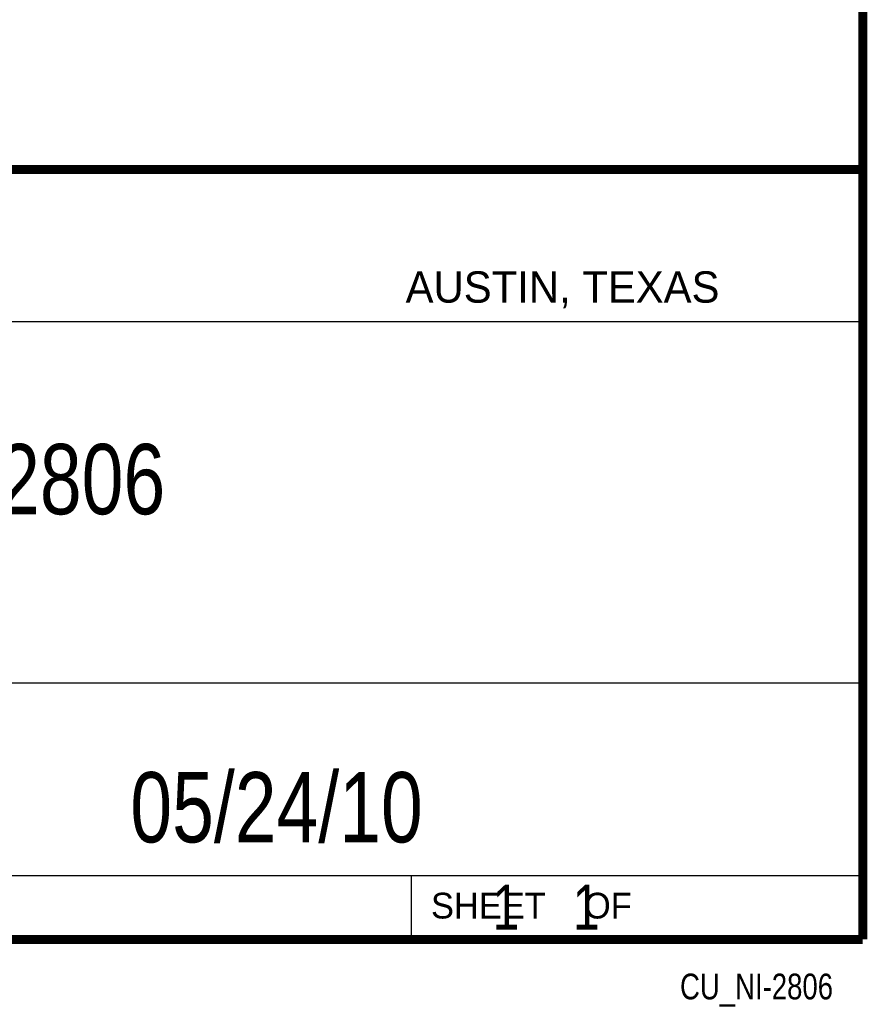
# Model space of a CAD drawing. Header units: inches. Extents: x 0.2 to 16.8, y 0.1 to 10.8.
# Tile 19 of 20: x 14.9 to 16.8, y 0.1 to 2.3. Entities that reach past the tile are written whole.
import ezdxf
from ezdxf.enums import TextEntityAlignment as Align

# ---------------------------------------------------------------- set-up
doc = ezdxf.new("R2010")
doc.units = ezdxf.units.IN
doc.header["$LTSCALE"] = 0.935
doc.header["$MEASUREMENT"] = 0
doc.layers.get('0').update_dxf_attribs({"linetype": 'CONTINUOUS'})
doc.styles.get("Standard").update_dxf_attribs({"font": 'txt', "width": 0.8})

msp = doc.modelspace()

# ---------------------------------------------------------------- linework, layer by layer
at = {"color": 2, "linetype": 'CONTINUOUS'}
for p, q in [((13.0652, 1.9695), (16.745, 1.9695)), ((16.745, 1.9695), (16.745, 0.2605)), ((13.0653, 1.6329), (16.75, 1.6329)), ((13.0652, 0.8295), (16.745, 0.8295)), ((13.0652, 0.4005), (16.745, 0.4005)), ((15.745, 0.4005), (15.745, 0.2605)), ((13.0652, 0.2605), (16.745, 0.2605)), ((15.7462, 0.2607), (16.7462, 0.2607)), ((15.7462, 0.2607), (15.7462, 0.2602)), ((15.7462, 0.2602), (16.7462, 0.2602)), ((16.7462, 0.2607), (16.7462, 0.2602))]:
    msp.add_line(p, q, dxfattribs=at)
at = {"color": 7, "linetype": 'CONTINUOUS', "const_width": 0.02}
for points in [[(16.75, 0.2586), (16.75, 10.7586)], [(11.4718, 1.9702), (16.75, 1.9707)], [(0.25, 0.2586), (16.75, 0.2586)]]:
    msp.add_lwpolyline(points, dxfattribs=at)

# ---------------------------------------------------------------- texts
at = {"color": 2, "linetype": 'CONTINUOUS'}
for s, height, p in [('AUSTIN, TEXAS', 0.069617, (15.7327, 1.6745)), ('SHEET    OF', 0.057262, (15.7892, 0.3052))]:
    msp.add_text(s, height=height, dxfattribs=at).set_placement(p)
at = {"color": 2, "linetype": 'CONTINUOUS', "width": 0.8}
msp.add_text('CU_NI-2806', height=0.05726, dxfattribs=at).set_placement((16.6837, 0.1254), align=Align.RIGHT)
at = {"color": 7, "linetype": 'CONTINUOUS'}
for s, insert, char_height, width, attachment_point in [('NI 2806\\P ', (14.9051, 1.3603), 0.15625, 0.875, 2), ('05/24/10 ', (15.4455, 0.6307), 0.15625, 1.125, 2), ('    1    1', (15.8075, 0.3805), 0.1, 0.8, 1)]:
    msp.add_mtext(s, dxfattribs=dict(at, insert=insert, char_height=char_height, width=width, attachment_point=attachment_point))

doc.saveas('drawing.dxf')
